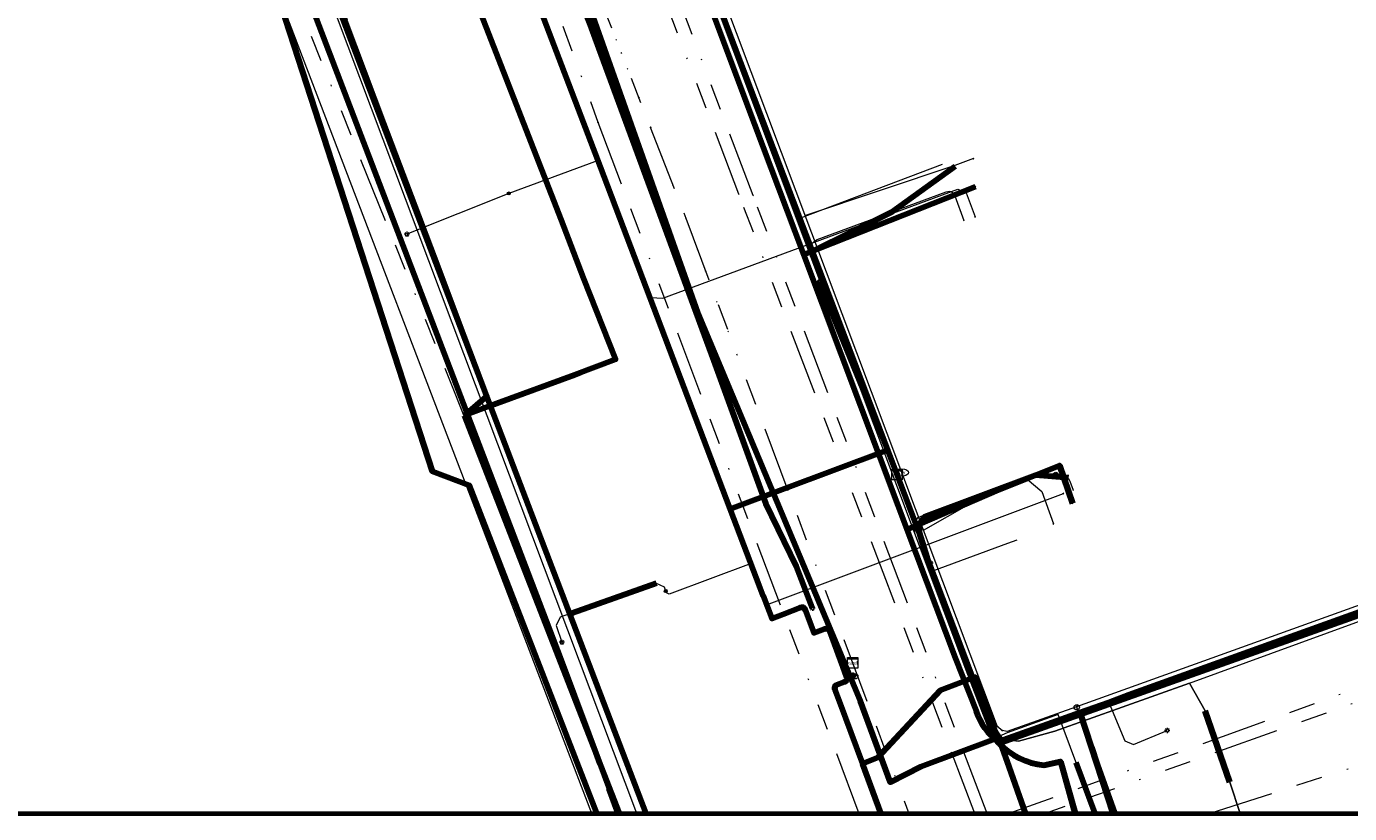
# Model space of a CAD drawing. Header units: metres. Extents: x 242122 to 243107, y 567823 to 568786.
# Tile 8 of 89: x 242335 to 242435, y 567823 to 567883. Entities that reach past the tile are written whole.
import ezdxf
from ezdxf.enums import TextEntityAlignment as Align
from ezdxf.lldxf.tags import DXFTag

# ---------------------------------------------------------------- set-up
doc = ezdxf.new("R2010")
doc.units = ezdxf.units.M
doc.linetypes.add('RI-OVERIG-SO', pattern=[17, 5, -2, 2, -2, 0, -2, 2, -2])
for name, color, linetype, lineweight in [('B-WE-IE-MEUBILAIR_ENEXIS NETBEHEER BV-S', 7, 'Continuous', 18), ('B-WE-KL-DATA_COAXKABEL_10_ZIGGO BV-G', 90, 'KL-DATA-SO', 18), ('B-WE-KL-DATA_COAXKABEL_17_ZIGGO BV-G', 90, 'KL-DATA-SO', 18), ('B-WE-KL-DATA_COAXKABEL_7_ZIGGO BV-G', 90, 'KL-DATA-SO', 18), ('B-WE-KL-DATA_HULPSTUK_KPN BV-S', 90, 'Continuous', 18), ('B-WE-KL-DATA_HULPSTUK_ZIGGO BV-S', 90, 'Continuous', 18), ('B-WE-KL-DATA_KABELBED_KPN BV-G', 90, 'Continuous', 100), ('B-WE-KL-DATA_KABELBED_ZIGGO BV-G', 90, 'Continuous', 100), ('B-WE-KL-DATA_MANTELBUIS_KPN BV-G', 90, 'Continuous', 100), ('B-WE-KL-DATA_MANTELBUIS_POLYVINYLCHLORIDE PVC_1.1_KPN BV-G', 90, 'Continuous', 100), ('B-WE-KL-DATA_MANTELBUIS_REGGEFIBER OPERATOR BV-G', 90, 'Continuous', 100), ('B-WE-KL-DATA_MANTELBUIS_STAAL_1.1_KPN BV-G', 90, 'Continuous', 100), ('B-WE-KL-DATA_MANTELBUIS_ZIGGO BV-G', 90, 'Continuous', 100), ('B-WE-KL-DATA_REGGEFIBER OPERATOR BV-G', 90, 'KL-DATA-SO', 18), ('B-WE-KL-ET_LS_230 V_ENEXIS NETBEHEER BV-G', 190, 'KL-LS-SO', 18), ('B-WE-KL-ET_LS_400 V_ENEXIS NETBEHEER BV-G', 190, 'KL-LS-SO', 18), ('B-WE-KL-ET_LS_DUCT_ENEXIS NETBEHEER BV-G', 190, 'Continuous', 100), ('B-WE-KL-ET_LS_ENEXIS NETBEHEER BV-G', 190, 'KL-LS-SO', 18), ('B-WE-KL-ET_LS_HULPSTUK_ENEXIS NETBEHEER BV-S', 190, 'Continuous', 18), ('B-WE-KL-ET_LS_KABELBED_ENEXIS NETBEHEER BV-G', 190, 'Continuous', 100), ('B-WE-KL-ET_LS_MANTELBUIS_OVERIG_50_ENEXIS NETBEHEER BV-G', 190, 'Continuous', 100), ('B-WE-KL-ET_MS_10 KV_ENEXIS NETBEHEER BV-G', 130, 'KL-MS-SO', 18), ('B-WE-KL-ET_MS_HULPSTUK_ENEXIS NETBEHEER BV-S', 130, 'Continuous', 18), ('B-WE-KL-ET_MS_KABELBED_ENEXIS NETBEHEER BV-G', 130, 'Continuous', 100), ('B-WE-KL-GAS_LD_HULPSTUK_ENEXIS NETBEHEER BV-S', 50, 'Continuous', 18), ('B-WE-KL-GAS_LD_MANTELBUIS_POLYVINYLCHLORIDE PVC_110_ENEXIS NETBEHEER BV-G', 50, 'Continuous', 100), ('B-WE-KL-GAS_LD_OVERIG_22_0.1 BAR_ENEXIS NETBEHEER BV-G', 50, 'KL-GAS_LD-SO', 18), ('B-WE-KL-GAS_LD_POLYETHYLEEN PE_32_0.1 BAR_ENEXIS NETBEHEER BV-G', 50, 'KL-GAS_LD-SO', 18), ('B-WE-KL-GAS_LD_SLAGVAST PVC_63_0.1 BAR_ENEXIS NETBEHEER BV-G', 50, 'KL-GAS_LD-SO', 18), ('B-WE-KL-WATER_GIETIJZER_150_WMD DRINKWATER NV-G', 170, 'KL-WATER-SO', 18), ('B-WE-KL-WATER_HULPSTUK_WMD DRINKWATER NV-S', 170, 'Continuous', 18), ('B-WE-KL-WATER_MANTELBUIS_POLYVINYLCHLORIDE PVC_160_WMD DRINKWATER NV-G', 170, 'Continuous', 100), ('B-WE-KL-WATER_POLYETHYLEEN PE_25_WMD DRINKWATER NV-G', 170, 'KL-WATER-SO', 18), ('B-WE-KL-WATER_POLYVINYLCHLORIDE PVC_110_WMD DRINKWATER NV-G', 170, 'KL-WATER-SO', 18), ('B-WE-KL-WATER_WMD DRINKWATER NV-S', 170, 'Continuous', 18), ('B-WE-OG-INFO_ORIENTATIEPOLYGOON-GV', 7, 'Continuous', 70), ('B-WE-RI-VRIJVERVAL_GEMEENTE TYNAARLO-G', 210, 'RI-OVERIG-SO', 18), ('B-WE-RI-VRIJVERVAL_HULPSTUK_GEMEENTE TYNAARLO-S', 210, 'Continuous', 18)]:
    doc.layers.add(name, color=color, linetype=linetype, lineweight=lineweight)
doc.styles.add('NLCS-ISO', font='NLCS-ISO.ttf')
doc.styles.get("Standard").update_dxf_attribs({"font": 'arial.ttf'})
tags = doc.linetypes.add('KL-DATA-SO', pattern='A,4,-1,[101,NLCS.shx,S=0.5,R=0,X=0,Y=0],-1,4,-1,["D",Standard,S=1,R=0,X=-0.25,Y=-0.5],-1.5', length=12.5).pattern_tags.tags
tags[18] = DXFTag(74, 10)
tags = doc.linetypes.add('KL-GAS_LD-SO', pattern='A,4,-1,[69,NLCS.shx,S=0.5,R=0,X=0,Y=0],-1,4,-1,["L",Standard,S=1,R=0,X=0.25,Y=-0.5],-2', length=13).pattern_tags.tags
tags[18] = DXFTag(74, 10)
tags = doc.linetypes.add('KL-LS-SO', pattern='A,4,-1,[103,NLCS.shx,S=0.75,R=0,X=0,Y=0],-1,4,-1,["L",Standard,S=1,R=0,X=0,Y=-0.5],-2', length=13).pattern_tags.tags
tags[18] = DXFTag(74, 10)
tags = doc.linetypes.add('KL-MS-SO', pattern='A,4,-1,[103,NLCS.shx,S=0.75,R=0,X=0,Y=0],-1,4,-1,["M",Standard,S=1,R=0,X=0,Y=-0.5],-2', length=13).pattern_tags.tags
tags[18] = DXFTag(74, 10)
doc.linetypes.add('KL-WATER-SO', pattern='A,7,-0.5,[168,NLCS.shx,S=0.75,R=0,X=0.75,Y=0],-2', length=9.5)

# ---------------------------------------------------------------- blocks, each defined once
blk = doc.blocks.new('SKL-WTB_HULP_KAST-SO')
at = {"color": 0, "linetype": 'ByBlock', "lineweight": 18}
for points in [[(-2, 2), (2, 2), (2, 1.68), (-2, 1.68)], [(-2, 1.52), (2, 1.52), (2, -2), (-2, -2)]]:
    blk.add_lwpolyline(points, close=True, dxfattribs=at)
at = {"color": 0, "linetype": 'ByBlock', "lineweight": 18, "style": 'NLCS-ISO'}
blk.add_text('kast', height=1.5, dxfattribs=at).set_placement((0, 0), align=Align.MIDDLE_CENTER)
at = {"color": 0, "linetype": 'ByBlock', "lineweight": 18, "style": 'NLCS-ISO', "flags": 1}
for tag, p in [('TYPE', (2.5, 0)), ('OMSCHRIJVING', (2.5, -3)), ('LABEL', (2.5, -1.5))]:
    blk.add_attdef(tag, p, '', height=1, dxfattribs=at)
blk = doc.blocks.new('SKL-WTB_HULP_OVERIG-SO')
at = {"color": 0, "linetype": 'ByBlock', "lineweight": 18}
for points in [[(-0.14, 0.14), (0.14, -0.14)], [(0.14, 0.14), (-0.14, -0.14)]]:
    blk.add_lwpolyline(points, dxfattribs=at)
at = {"color": 0, "linetype": 'ByBlock', "lineweight": 18, "style": 'NLCS-ISO', "flags": 1}
for tag, p in [('TYPE', (1.5, 0)), ('OMSCHRIJVING', (1.5, -3)), ('LABEL', (1.5, -1.5))]:
    blk.add_attdef(tag, p, '', height=1, dxfattribs=at)
blk = doc.blocks.new('SKL-WTB_HULP_AFSLUITER-SO')
at = {"color": 0, "linetype": 'ByBlock', "lineweight": 18}
blk.add_lwpolyline([(0, 0.8), (0, -0.8)], dxfattribs=at)
blk.add_circle((0, 0), 1, dxfattribs=at)
at = {"color": 0, "linetype": 'ByBlock', "lineweight": 18, "style": 'NLCS-ISO', "flags": 1}
for tag, p in [('TYPE', (1.5, 0)), ('OMSCHRIJVING', (1.5, -3)), ('LABEL', (1.5, -1.5))]:
    blk.add_attdef(tag, p, '', height=1, dxfattribs=at)
blk = doc.blocks.new('SKL-WATER_BRANDKRAAN_BRANDPUT-SO')
at = {"color": 0, "linetype": 'ByBlock', "lineweight": 18}
blk.add_ellipse((0, 0), major_axis=(2.5, 0), ratio=0.54, dxfattribs=at)
at = {"color": 0, "linetype": 'ByBlock', "lineweight": 18, "style": 'NLCS-ISO'}
blk.add_text('bk', height=1.5, dxfattribs=at).set_placement((0.16, 0), align=Align.MIDDLE_CENTER)
blk = doc.blocks.new('SKL-WTB_HULP_MOF-SO')
at = {"linetype": 'ByBlock', "lineweight": 18}
h = blk.add_hatch(color=0, dxfattribs=at)
h.dxf.hatch_style = 1
h.paths.add_polyline_path([(-0.5625, 0, 1), (0.5625, 0, 1)])
at = {"color": 0, "linetype": 'ByBlock', "lineweight": 18}
blk.add_circle((0, 0), 0.5625, dxfattribs=at)
at = {"color": 0, "linetype": 'ByBlock', "lineweight": 18, "style": 'NLCS-ISO', "flags": 1}
for tag, p in [('TYPE', (1.5, 0)), ('OMSCHRIJVING', (1.5, -3)), ('LABEL', (1.5, -1.5))]:
    blk.add_attdef(tag, p, '', height=1, dxfattribs=at)
blk = doc.blocks.new('SKL-WTB_HULP_AARDING-SO')
at = {"color": 0, "linetype": 'ByBlock', "lineweight": 18}
for points in [[(-0.64, 0.48), (0.64, 0.48)], [(-0.48, 0.35), (0.48, 0.35)], [(-0.32, 0.21), (0.32, 0.21)], [(-0.16, 0.08), (0.16, 0.08)], [(0, -0.8), (0, 0.48)]]:
    blk.add_lwpolyline(points, dxfattribs=at)
blk.add_circle((0, 0), 1, dxfattribs=at)
at = {"color": 0, "linetype": 'ByBlock', "lineweight": 18, "style": 'NLCS-ISO', "flags": 1}
for tag, p in [('TYPE', (1.5, 0)), ('OMSCHRIJVING', (1.5, -3)), ('LABEL', (1.5, -1.5))]:
    blk.add_attdef(tag, p, '', height=1, dxfattribs=at)
blk = doc.blocks.new('SKL-WTB_HULP_VERLOOP-SO')
at = {"color": 0, "linetype": 'ByBlock', "lineweight": 18}
for points in [[(0.44, 0.72), (-0.88, 0)], [(0.44, -0.72), (-0.88, 0)], [(0.44, -0.72), (0.44, 0.72)]]:
    blk.add_lwpolyline(points, dxfattribs=at)
blk.add_circle((0, 0), 1, dxfattribs=at)
at = {"color": 0, "linetype": 'ByBlock', "lineweight": 18, "style": 'NLCS-ISO', "flags": 1}
for tag, p in [('TYPE', (1.5, 0)), ('OMSCHRIJVING', (1.5, -3)), ('LABEL', (1.5, -1.5))]:
    blk.add_attdef(tag, p, '', height=1, dxfattribs=at)
blk = doc.blocks.new('SIE-MEUBILAIR_PAAL_LICHTMAST-SO')
for points in [[(-0.62, 0), (-1, 0)], [(-0.71, 0.71), (-0.44, 0.44)], [(0, 1), (0, 0.62)], [(0.44, 0.44), (0.71, 0.71)], [(1, 0), (0.62, 0)], [(-0.71, -0.71), (-0.44, -0.44)], [(0, -0.62), (0, -1)], [(0.44, -0.44), (0.71, -0.71)]]:
    blk.add_lwpolyline(points)
blk.add_circle((0, 0), 0.5)
blk = doc.blocks.new('SRI-HULP_OVERIG-SO')
at = {"color": 0, "linetype": 'ByBlock', "lineweight": 18}
for points in [[(-0.14, 0.14), (0.14, -0.14)], [(0.14, 0.14), (-0.14, -0.14)]]:
    blk.add_lwpolyline(points, dxfattribs=at)
at = {"color": 0, "linetype": 'ByBlock', "lineweight": 18, "style": 'NLCS-ISO', "flags": 1}
for tag, p in [('TYPE', (1.5, 0)), ('OMSCHRIJVING', (1.5, -3)), ('LABEL', (1.5, -1.5))]:
    blk.add_attdef(tag, p, '', height=1, dxfattribs=at)

msp = doc.modelspace()

# ---------------------------------------------------------------- linework, layer by layer
at = {"layer": 'B-WE-KL-DATA_COAXKABEL_10_ZIGGO BV-G'}
for points in [[(242402.721, 567940.34), (242403.143, 567941.76), (242389.531, 567945.975), (242388.702, 567944.419), (242376.889, 567924.095), (242375.963, 567921.812), (242375.408, 567919.472), (242375.406, 567918.354), (242375.467, 567916.873), (242375.714, 567915.701), (242376.45, 567912.908), (242386.339, 567887.357), (242400.894, 567848.937)], [(242400.894, 567848.937), (242386.339, 567887.357), (242376.45, 567912.908), (242378.303, 567913.472), (242377.632, 567915.323), (242392.07, 567920.805), (242392.679, 567919.173)], [(242400.894, 567848.937), (242386.339, 567887.357), (242379.623, 567904.711), (242352.06, 567893.638), (242347.57, 567904.813), (242347.398, 567905.255), (242340.088, 567902.476), (242329.538, 567899.18), (242328.196, 567903.475)], [(242400.894, 567848.937), (242386.339, 567887.357), (242385.617, 567889.223), (242391.937, 567891.801), (242395.005, 567893.02), (242395.799, 567890.896)], [(242400.894, 567848.937), (242402.569, 567844.515), (242403.165, 567842.641), (242408.118, 567829.55), (242408.751, 567828.527), (242410.661, 567823.164)], [(242400.894, 567848.937), (242402.569, 567844.515), (242403.165, 567842.641), (242408.118, 567829.55), (242408.751, 567828.527), (242410.661, 567823.164)], [(242400.894, 567848.937), (242402.569, 567844.515), (242403.165, 567842.641), (242408.118, 567829.55), (242408.751, 567828.527), (242410.661, 567823.164)]]:
    msp.add_lwpolyline(points, dxfattribs=at)
at = {"layer": 'B-WE-KL-DATA_COAXKABEL_17_ZIGGO BV-G'}
for points in [[(242379.747, 567823.164), (242375.295, 567835.022), (242353.976, 567890.926), (242351.914, 567893.753), (242348.963, 567901.231), (242344.948, 567911.557), (242335.023, 567937.795), (242334.914, 567938.118), (242334.773, 567938.429), (242334.601, 567938.724)], [(242334.601, 567938.724), (242334.773, 567938.429), (242334.914, 567938.118), (242335.023, 567937.795), (242344.948, 567911.557), (242348.963, 567901.231), (242351.914, 567893.753), (242353.976, 567890.926), (242375.295, 567835.022), (242379.747, 567823.164)], [(242400.894, 567848.937), (242402.569, 567844.515), (242403.165, 567842.641), (242408.118, 567829.55), (242408.751, 567828.527), (242476.251, 567852.563), (242489.153, 567857.212), (242492.1, 567849.031), (242494.48, 567842.125), (242497.11, 567833.149), (242503.961, 567835.063), (242523.432, 567840.601), (242540.262, 567845.263), (242592.27, 567860.137), (242594.018, 567855.823), (242593.301, 567855.618)]]:
    msp.add_lwpolyline(points, dxfattribs=at)
at = {"layer": 'B-WE-KL-DATA_COAXKABEL_7_ZIGGO BV-G'}
for points in [[(242400.894, 567848.937), (242394.459, 567865.923), (242400.494, 567868.903), (242405.301, 567872.385)], [(242413.932, 567848.68), (242411.433, 567848.894), (242402.972, 567845.723), (242402.846, 567845.61), (242402.739, 567845.48), (242402.652, 567845.336), (242402.586, 567845.18), (242402.545, 567845.017), (242402.528, 567844.849), (242402.536, 567844.681), (242402.569, 567844.515), (242400.894, 567848.937)]]:
    msp.add_lwpolyline(points, dxfattribs=at)
at = {"layer": 'B-WE-KL-DATA_KABELBED_KPN BV-G'}
for points in [[(242242.881, 568070.138), (242287.193, 568038.729), (242296.342, 568029.39), (242304.891, 568019.499), (242305.909, 568018.13), (242315.497, 568004.211), (242318.139, 568000.001), (242323.387, 567991.057), (242333.089, 567973.018), (242340.924, 567954.18), (242354.55, 567922.254), (242357.472, 567915.407), (242361.308, 567905.114), (242368.098, 567886.894), (242375.355, 567868.258), (242377.031, 567863.877), (242379.475, 567857.676), (242376.399, 567856.519), (242370.452, 567854.325), (242368.018, 567853.418)], [(242338.805, 567936.169), (242341.912, 567922.688), (242342.703, 567920.17), (242346.248, 567908.877), (242348.666, 567901.174), (242365.559, 567849.19), (242368.356, 567848.115), (242378.053, 567823.2)], [(242368.018, 567853.418), (242369.705, 567854.901), (242367.989, 567859.447), (242366.001, 567864.723), (242361.882, 567875.62), (242358.93, 567883.431), (242352.103, 567902.241), (242348.903, 567909.849), (242347.815, 567912.437), (242345.182, 567919.372), (242338.805, 567936.169)], [(242334.154, 567921.796), (242335.413, 567921.879), (242336.674, 567921.855), (242337.928, 567921.725), (242339.167, 567921.489), (242340.381, 567921.15), (242341.563, 567920.709), (242342.703, 567920.17), (242343.567, 567919.678), (242344.396, 567919.13), (242345.182, 567919.372), (242352.042, 567921.483), (242354.55, 567922.254), (242357.013, 567923.012), (242361.791, 567924.483), (242363.085, 567924.877), (242370.004, 567905.513), (242377.628, 567884.101), (242385.755, 567861.197), (242398.076, 567831.739), (242400.379, 567825.554), (242402.711, 567826.742), (242408.334, 567828.835)], [(242385.184, 567888.528), (242390.062, 567875.55), (242393.783, 567865.658), (242400.965, 567846.569), (242401.647, 567844.756), (242405.317, 567835.002), (242406.91, 567830.959), (242407.036, 567830.611), (242407.189, 567830.274), (242407.37, 567829.951), (242407.576, 567829.643), (242407.806, 567829.354), (242408.059, 567829.084), (242408.334, 567828.835)], [(242393.783, 567865.658), (242406.852, 567870.832)], [(242369.907, 567854.122), (242370.452, 567854.325), (242376.399, 567856.519), (242376.821, 567856.678)], [(242379.794, 567823.2), (242368.018, 567853.418)], [(242401.647, 567844.756), (242408.617, 567847.775), (242413.244, 567849.612), (242414.231, 567846.739)], [(242402.711, 567826.742), (242408.334, 567828.835)], [(242408.334, 567828.835), (242408.654, 567828.478), (242409.005, 567828.15), (242409.382, 567827.853), (242409.783, 567827.589), (242410.206, 567827.362), (242410.647, 567827.171), (242411.102, 567827.02), (242411.569, 567826.908), (242412.044, 567826.837), (242413.327, 567827.107), (242414.422, 567823.2)], [(242413.472, 567826.587), (242414.421, 567823.2)]]:
    msp.add_lwpolyline(points, dxfattribs=at)
at = {"layer": 'B-WE-KL-DATA_KABELBED_ZIGGO BV-G'}
for points in [[(242379.747, 567823.164), (242375.295, 567835.022), (242353.976, 567890.926), (242351.914, 567893.753), (242347.57, 567904.813)], [(242394.459, 567865.923), (242386.339, 567887.357)], [(242394.459, 567865.923), (242400.494, 567868.903), (242405.301, 567872.385)], [(242400.894, 567848.937), (242394.459, 567865.923)], [(242476.251, 567852.563), (242408.751, 567828.527)], [(242402.569, 567844.515), (242400.894, 567848.937)], [(242413.932, 567848.68), (242411.433, 567848.894), (242402.972, 567845.723), (242402.586, 567845.18), (242402.569, 567844.515)], [(242402.569, 567844.515), (242403.165, 567842.641), (242408.118, 567829.55), (242408.751, 567828.527)], [(242408.751, 567828.527), (242409.41, 567826.676)], [(242409.41, 567826.676), (242410.661, 567823.164)]]:
    msp.add_lwpolyline(points, dxfattribs=at)
at = {"layer": 'B-WE-KL-DATA_MANTELBUIS_KPN BV-G'}
msp.add_lwpolyline([(242369.907, 567854.122), (242370.452, 567854.325), (242376.399, 567856.519), (242376.821, 567856.678)], dxfattribs=at)
at = {"layer": 'B-WE-KL-DATA_MANTELBUIS_POLYVINYLCHLORIDE PVC_1.1_KPN BV-G'}
msp.add_lwpolyline([(242413.472, 567826.587), (242414.421, 567823.2)], dxfattribs=at)
at = {"layer": 'B-WE-KL-DATA_MANTELBUIS_REGGEFIBER OPERATOR BV-G'}
msp.add_lwpolyline([(242426.202, 567825.557), (242424.322, 567830.958)], dxfattribs=at)
at = {"layer": 'B-WE-KL-DATA_MANTELBUIS_STAAL_1.1_KPN BV-G'}
msp.add_lwpolyline([(242402.711, 567826.742), (242408.334, 567828.835)], dxfattribs=at)
at = {"layer": 'B-WE-KL-DATA_MANTELBUIS_ZIGGO BV-G'}
msp.add_lwpolyline([(242410.661, 567823.164), (242409.41, 567826.676)], dxfattribs=at)
at = {"layer": 'B-WE-KL-DATA_REGGEFIBER OPERATOR BV-G'}
for points in [[(242383.13, 567895.985), (242386.771, 567886.525), (242393.567, 567868.449), (242403.612, 567841.622), (242408.036, 567830.116), (242408.929, 567828.812), (242410.137, 567828.67), (242412.884, 567829.437), (242423.115, 567833.071), (242477.474, 567852.879), (242477.847, 567853.429), (242477.502, 567855.39), (242474.705, 567863.097), (242464.937, 567889.855), (242461.237, 567900.232), (242460.574, 567903.837), (242460.771, 567907.403), (242461.361, 567910.284), (242462.4, 567913.275), (242465.589, 567921.997), (242465.959, 567921.896), (242469.618, 567921.196), (242469.808, 567921.151), (242473.642, 567922.518)], [(242383.13, 567895.985), (242386.771, 567886.525), (242393.567, 567868.449), (242403.612, 567841.622), (242408.036, 567830.116), (242408.929, 567828.812), (242410.137, 567828.67), (242412.884, 567829.437), (242423.115, 567833.071), (242477.474, 567852.879), (242477.847, 567853.429), (242477.502, 567855.39), (242474.705, 567863.097), (242464.937, 567889.855), (242461.237, 567900.232), (242460.574, 567903.837), (242460.771, 567907.403), (242461.361, 567910.284), (242462.4, 567913.275), (242461.408, 567913.381), (242450.236, 567909.963), (242448.417, 567909.408)], [(242383.13, 567895.985), (242386.771, 567886.525), (242393.567, 567868.449), (242403.612, 567841.622), (242408.036, 567830.116), (242408.929, 567828.812), (242410.137, 567828.67), (242412.884, 567829.437), (242423.115, 567833.071), (242477.474, 567852.879), (242477.75, 567852.964), (242484.307, 567855.085), (242498.737, 567860.228), (242523.401, 567869.015), (242548.497, 567878.082), (242570.617, 567885.901), (242579.73, 567889.141), (242581.539, 567896.034), (242587.838, 567898.084), (242598.06, 567894.85)], [(242383.13, 567895.985), (242386.771, 567886.525), (242393.567, 567868.449), (242403.612, 567841.622), (242408.036, 567830.116), (242408.929, 567828.812), (242410.137, 567828.67), (242412.884, 567829.437), (242423.115, 567833.071), (242424.322, 567830.958), (242426.202, 567825.557), (242426.974, 567823.164)], [(242383.13, 567895.985), (242386.771, 567886.525), (242393.567, 567868.449), (242403.612, 567841.622), (242408.036, 567830.116), (242408.929, 567828.812), (242410.137, 567828.67), (242412.884, 567829.437), (242423.115, 567833.071), (242477.474, 567852.879), (242477.75, 567852.964), (242484.307, 567855.085), (242498.737, 567860.228), (242496.324, 567867.451)], [(242383.13, 567895.985), (242386.771, 567886.525), (242393.567, 567868.449), (242403.612, 567841.622), (242408.036, 567830.116), (242408.929, 567828.812), (242410.137, 567828.67), (242412.884, 567829.437), (242423.115, 567833.071), (242477.474, 567852.879), (242477.847, 567853.429), (242477.502, 567855.39), (242474.705, 567863.097), (242464.937, 567889.855), (242463.588, 567889.384), (242458.261, 567886.991), (242456.312, 567886.116)], [(242383.13, 567895.985), (242386.771, 567886.525), (242393.567, 567868.449), (242403.612, 567841.622), (242408.036, 567830.116), (242408.929, 567828.812), (242410.137, 567828.67), (242412.884, 567829.437), (242423.115, 567833.071), (242477.474, 567852.879), (242477.75, 567852.964), (242484.307, 567855.085), (242498.737, 567860.228), (242523.401, 567869.015), (242548.497, 567878.082), (242570.617, 567885.901), (242568.37, 567893.27)], [(242383.13, 567895.985), (242386.771, 567886.525), (242393.567, 567868.449), (242403.612, 567841.622), (242408.036, 567830.116), (242408.929, 567828.812), (242410.137, 567828.67), (242412.884, 567829.437), (242423.115, 567833.071), (242477.474, 567852.879), (242477.75, 567852.964), (242484.307, 567855.085), (242498.737, 567860.228), (242523.401, 567869.015), (242520.284, 567876.646)], [(242383.13, 567895.985), (242386.771, 567886.525), (242393.567, 567868.449), (242403.612, 567841.622), (242408.036, 567830.116), (242408.929, 567828.812), (242410.137, 567828.67), (242412.884, 567829.437), (242423.115, 567833.071), (242477.474, 567852.879)], [(242383.13, 567895.985), (242386.771, 567886.525), (242393.567, 567868.449), (242403.612, 567841.622), (242408.036, 567830.116), (242408.929, 567828.812), (242410.137, 567828.67), (242412.884, 567829.437), (242423.115, 567833.071), (242477.474, 567852.879), (242477.847, 567853.429), (242477.502, 567855.39), (242474.705, 567863.097), (242468.563, 567861.43), (242466.897, 567860.979)], [(242383.13, 567895.985), (242386.771, 567886.525), (242393.567, 567868.449), (242403.612, 567841.622), (242408.036, 567830.116), (242408.929, 567828.812), (242410.137, 567828.67), (242412.884, 567829.437), (242423.115, 567833.071), (242477.474, 567852.879), (242477.75, 567852.964), (242484.307, 567855.085), (242498.737, 567860.228), (242523.401, 567869.015), (242548.497, 567878.082), (242545.718, 567888.034)], [(242383.13, 567895.985), (242386.771, 567886.525), (242393.567, 567868.449), (242403.612, 567841.622), (242408.036, 567830.116), (242408.929, 567828.812), (242410.137, 567828.67), (242412.884, 567829.437), (242423.115, 567833.071), (242477.474, 567852.879)], [(242383.13, 567895.985), (242386.771, 567886.525), (242393.567, 567868.449), (242403.612, 567841.622), (242408.036, 567830.116), (242408.929, 567828.812), (242410.137, 567828.67), (242412.884, 567829.437), (242423.115, 567833.071), (242424.322, 567830.958), (242426.202, 567825.557), (242426.974, 567823.164)], [(242383.13, 567895.985), (242386.771, 567886.525), (242393.567, 567868.449), (242403.612, 567841.622), (242408.036, 567830.116), (242408.929, 567828.812), (242410.137, 567828.67), (242412.884, 567829.437), (242423.115, 567833.071), (242424.322, 567830.958), (242426.202, 567825.557), (242426.974, 567823.164)], [(242383.13, 567895.985), (242386.771, 567886.525), (242393.567, 567868.449), (242403.612, 567841.622), (242408.036, 567830.116), (242408.929, 567828.812), (242410.137, 567828.67), (242412.884, 567829.437), (242423.115, 567833.071), (242477.474, 567852.879)], [(242383.13, 567895.985), (242386.771, 567886.525), (242393.567, 567868.449), (242404.349, 567872.536)], [(242383.13, 567895.985), (242386.771, 567886.525), (242393.567, 567868.449), (242403.612, 567841.622), (242409.321, 567843.712), (242410.035, 567843.974)], [(242426.974, 567823.164), (242426.202, 567825.557), (242424.322, 567830.958), (242423.115, 567833.071), (242412.884, 567829.437), (242410.137, 567828.67), (242408.929, 567828.812), (242408.036, 567830.116), (242403.612, 567841.622), (242393.567, 567868.449), (242386.771, 567886.525), (242383.13, 567895.985)], [(242383.13, 567895.985), (242386.771, 567886.525), (242393.567, 567868.449), (242403.612, 567841.622), (242408.036, 567830.116), (242408.929, 567828.812), (242410.137, 567828.67), (242412.884, 567829.437), (242423.115, 567833.071), (242477.474, 567852.879)], [(242386.771, 567886.525), (242393.567, 567868.449), (242403.612, 567841.622), (242408.036, 567830.116), (242408.929, 567828.812), (242410.137, 567828.67), (242412.884, 567829.437), (242423.115, 567833.071), (242424.322, 567830.958), (242426.202, 567825.557), (242426.974, 567823.164)], [(242386.771, 567886.525), (242393.567, 567868.449), (242403.612, 567841.622), (242408.036, 567830.116), (242408.929, 567828.812), (242410.137, 567828.67), (242412.884, 567829.437), (242423.115, 567833.071), (242424.322, 567830.958), (242426.202, 567825.557), (242426.974, 567823.164)]]:
    msp.add_lwpolyline(points, dxfattribs=at)
at = {"layer": 'B-WE-KL-ET_LS_230 V_ENEXIS NETBEHEER BV-G'}
for points in [[(242378.23, 567881.337), (242377.554, 567883.153), (242369.278, 567904.066), (242369.163, 567904.375)], [(242388.212, 567846.324), (242378.341, 567872.334), (242371.33, 567890.741)], [(242378.23, 567881.337), (242386.959, 567857.592)], [(242371.375, 567870.298), (242363.626, 567867.199)], [(242394.461, 567838.773), (242393.236, 567841.952), (242390.908, 567846.733), (242386.959, 567857.592)], [(242390.722, 567839.71), (242388.212, 567846.324)], [(242383.307, 567840.077), (242383.2, 567840.367), (242382.559, 567840.67), (242375.268, 567838.083), (242374.964, 567837.445), (242375.413, 567836.179)]]:
    msp.add_lwpolyline(points, dxfattribs=at)
at = {"layer": 'B-WE-KL-ET_LS_400 V_ENEXIS NETBEHEER BV-G'}
for points in [[(242390.486, 567840.33), (242378.341, 567872.334), (242367.684, 567900.313), (242365.536, 567905.711)], [(242378.158, 567872.814), (242371.375, 567870.298)], [(242382.108, 567862.409), (242382.17, 567862.381), (242383.094, 567862.347), (242405.509, 567870.632), (242406.151, 567870.337), (242406.821, 567868.525)], [(242388.212, 567846.324), (242400.199, 567850.819), (242394.983, 567863.578)], [(242397.139, 567834.485), (242396.764, 567834.345), (242397.061, 567833.546), (242397.089, 567833.416), (242397.069, 567833.309), (242397.001, 567833.223), (242396.884, 567833.16), (242396.341, 567832.958), (242396.225, 567832.895), (242396.157, 567832.81), (242396.137, 567832.702), (242396.165, 567832.572), (242398.255, 567826.954), (242399.415, 567827.39), (242404.172, 567832.512), (242406.822, 567833.519), (242408.622, 567828.629), (242414.812, 567830.852), (242417.001, 567831.612), (242418.521, 567832.185), (242470.556, 567850.875), (242476.518, 567852.982)], [(242476.518, 567852.982), (242470.556, 567850.875), (242418.521, 567832.185)], [(242400.199, 567850.819), (242403.449, 567842.184)], [(242390.979, 567839.029), (242413.537, 567847.486)], [(242389.791, 567842.164), (242383.556, 567839.849), (242383.358, 567839.941), (242383.307, 567840.077)], [(242397.139, 567834.485), (242396.764, 567834.345), (242395.77, 567837.019), (242395.707, 567837.136), (242395.622, 567837.204), (242395.514, 567837.224), (242395.385, 567837.196), (242394.559, 567836.89), (242393.901, 567838.658), (242393.838, 567838.774), (242393.752, 567838.842), (242393.645, 567838.861), (242393.516, 567838.831), (242392.245, 567838.315), (242391.372, 567837.98), (242390.903, 567839.231), (242390.486, 567840.33)], [(242397.139, 567834.485), (242396.764, 567834.345), (242395.77, 567837.019), (242395.707, 567837.136), (242395.622, 567837.204), (242395.514, 567837.224), (242395.385, 567837.196), (242394.559, 567836.89), (242393.901, 567838.658), (242393.838, 567838.774), (242393.752, 567838.842), (242393.645, 567838.861), (242393.516, 567838.831), (242392.245, 567838.315), (242391.372, 567837.98), (242390.722, 567839.71)], [(242397.139, 567834.485), (242396.764, 567834.345), (242397.061, 567833.546), (242397.089, 567833.416), (242397.069, 567833.309), (242397.001, 567833.223), (242396.884, 567833.16), (242396.341, 567832.958), (242396.225, 567832.895), (242396.157, 567832.81), (242396.137, 567832.702), (242396.165, 567832.572), (242396.489, 567831.701)], [(242397.139, 567834.485), (242396.764, 567834.345), (242397.061, 567833.546), (242397.089, 567833.416), (242397.069, 567833.309), (242397.001, 567833.223), (242396.884, 567833.16), (242396.341, 567832.958), (242396.225, 567832.895), (242396.157, 567832.81), (242396.137, 567832.702), (242396.165, 567832.572), (242398.255, 567826.954), (242399.415, 567827.39), (242404.172, 567832.512), (242406.822, 567833.519), (242408.622, 567828.629), (242414.812, 567830.852), (242417.001, 567831.612), (242418.521, 567832.185)], [(242397.139, 567834.485), (242396.764, 567834.345), (242397.061, 567833.546), (242397.089, 567833.416), (242397.069, 567833.309), (242397.001, 567833.223), (242396.884, 567833.16), (242396.341, 567832.958), (242396.225, 567832.895), (242396.157, 567832.81), (242396.137, 567832.702), (242396.165, 567832.572)], [(242397.139, 567834.485), (242396.764, 567834.345), (242397.061, 567833.546), (242397.089, 567833.416), (242397.069, 567833.309), (242397.001, 567833.223), (242396.884, 567833.16), (242396.341, 567832.958), (242396.225, 567832.895), (242396.157, 567832.81), (242396.137, 567832.702), (242396.165, 567832.572), (242398.255, 567826.954), (242399.415, 567827.39), (242404.172, 567832.512), (242406.822, 567833.519), (242408.622, 567828.629), (242411.627, 567829.708)], [(242417.318, 567823.164), (242414.812, 567830.852), (242408.622, 567828.629), (242406.822, 567833.519), (242404.172, 567832.512), (242399.415, 567827.39), (242398.255, 567826.954), (242396.165, 567832.572), (242396.137, 567832.702), (242396.157, 567832.81), (242396.225, 567832.895), (242396.341, 567832.958), (242396.884, 567833.16), (242397.001, 567833.223), (242397.069, 567833.309), (242397.089, 567833.416), (242397.061, 567833.546), (242396.764, 567834.345), (242397.139, 567834.485)], [(242396.165, 567832.572), (242399.66, 567823.179), (242399.664, 567823.164)], [(242396.489, 567831.701), (242399.66, 567823.179), (242399.664, 567823.164)], [(242417.001, 567831.612), (242418.214, 567828.687), (242418.867, 567828.417), (242421.433, 567829.481)], [(242417.318, 567823.164), (242414.812, 567830.852), (242411.627, 567829.708)]]:
    msp.add_lwpolyline(points, dxfattribs=at)
at = {"layer": 'B-WE-KL-ET_LS_DUCT_ENEXIS NETBEHEER BV-G'}
msp.add_lwpolyline([(242415.677, 567828.199), (242417.319, 567823.164)], dxfattribs=at)
at = {"layer": 'B-WE-KL-ET_LS_ENEXIS NETBEHEER BV-G'}
msp.add_lwpolyline([(242397.419, 567833.733), (242397.715, 567833.592)], dxfattribs=at)
at = {"layer": 'B-WE-KL-ET_LS_KABELBED_ENEXIS NETBEHEER BV-G'}
for points in [[(242378.23, 567881.337), (242377.554, 567883.153), (242369.278, 567904.066), (242369.163, 567904.375)], [(242388.212, 567846.324), (242378.341, 567872.334), (242371.33, 567890.741)], [(242378.23, 567881.337), (242386.959, 567857.592)], [(242388.212, 567846.324), (242400.199, 567850.819), (242394.983, 567863.578)], [(242394.461, 567838.773), (242393.236, 567841.952), (242390.908, 567846.733), (242386.959, 567857.592)], [(242476.518, 567852.982), (242470.556, 567850.875), (242418.521, 567832.185)], [(242390.486, 567840.33), (242388.212, 567846.324)], [(242390.722, 567839.71), (242390.486, 567840.33)], [(242390.722, 567839.71), (242391.372, 567837.98), (242392.245, 567838.315), (242393.516, 567838.831), (242393.645, 567838.861), (242393.752, 567838.842), (242393.838, 567838.774), (242393.901, 567838.658), (242394.559, 567836.89), (242395.385, 567837.196), (242395.514, 567837.224), (242395.622, 567837.204), (242395.707, 567837.136), (242395.77, 567837.019), (242396.764, 567834.345)], [(242396.764, 567834.345), (242397.061, 567833.546), (242397.089, 567833.416), (242397.069, 567833.309), (242397.001, 567833.223), (242396.884, 567833.16), (242396.341, 567832.958), (242396.225, 567832.895), (242396.157, 567832.81), (242396.137, 567832.702), (242396.165, 567832.572)], [(242397.139, 567834.485), (242396.764, 567834.345)], [(242397.419, 567833.733), (242397.715, 567833.592)], [(242411.627, 567829.708), (242408.622, 567828.629), (242406.822, 567833.519), (242404.172, 567832.512), (242399.415, 567827.39), (242398.255, 567826.954)], [(242396.165, 567832.572), (242396.489, 567831.701)], [(242418.521, 567832.185), (242417.001, 567831.612), (242414.812, 567830.852)], [(242396.489, 567831.701), (242398.255, 567826.954)], [(242414.812, 567830.852), (242411.627, 567829.708)], [(242415.677, 567828.199), (242414.812, 567830.852)], [(242417.319, 567823.164), (242415.677, 567828.199)], [(242399.664, 567823.164), (242399.66, 567823.179), (242398.255, 567826.954)]]:
    msp.add_lwpolyline(points, dxfattribs=at)
at = {"layer": 'B-WE-KL-ET_LS_MANTELBUIS_OVERIG_50_ENEXIS NETBEHEER BV-G'}
msp.add_lwpolyline([(242376.172, 567838.404), (242382.613, 567840.683)], dxfattribs=at)
at = {"layer": 'B-WE-KL-ET_MS_10 KV_ENEXIS NETBEHEER BV-G'}
for points in [[(242343.402, 567923.801), (242373.592, 567844.661)], [(242373.592, 567844.661), (242381.792, 567823.164)]]:
    msp.add_lwpolyline(points, dxfattribs=at)
at = {"layer": 'B-WE-KL-ET_MS_KABELBED_ENEXIS NETBEHEER BV-G'}
for points in [[(242343.402, 567923.801), (242373.592, 567844.661)], [(242373.592, 567844.661), (242381.792, 567823.164)]]:
    msp.add_lwpolyline(points, dxfattribs=at)
at = {"layer": 'B-WE-KL-GAS_LD_MANTELBUIS_POLYVINYLCHLORIDE PVC_110_ENEXIS NETBEHEER BV-G'}
msp.add_lwpolyline([(242415.959, 567823.164), (242414.506, 567827.031)], dxfattribs=at)
at = {"layer": 'B-WE-KL-GAS_LD_OVERIG_22_0.1 BAR_ENEXIS NETBEHEER BV-G'}
msp.add_lwpolyline([(242412.954, 567848.903), (242413.351, 567848.9), (242413.581, 567848.869), (242413.77, 567848.781), (242413.918, 567848.633), (242414.026, 567848.428), (242414.282, 567847.743)], dxfattribs=at)
at = {"layer": 'B-WE-KL-GAS_LD_POLYETHYLEEN PE_32_0.1 BAR_ENEXIS NETBEHEER BV-G'}
for points in [[(242394.323, 567865.538), (242394.335, 567866.113), (242394.369, 567866.343), (242394.461, 567866.531), (242394.609, 567866.679), (242394.815, 567866.786), (242404.634, 567870.416), (242404.747, 567870.449), (242404.85, 567870.462), (242404.944, 567870.455), (242405.029, 567870.429), (242405.104, 567870.381), (242405.17, 567870.314), (242405.227, 567870.227), (242405.275, 567870.12), (242405.962, 567868.25)], [(242402.249, 567844.446), (242402.247, 567845.094), (242402.276, 567845.323), (242402.363, 567845.512), (242402.51, 567845.659), (242402.715, 567845.765), (242410.92, 567848.742), (242411.157, 567848.817), (242411.398, 567848.87), (242411.642, 567848.901), (242411.89, 567848.91), (242412.954, 567848.903)]]:
    msp.add_lwpolyline(points, dxfattribs=at)
at = {"layer": 'B-WE-KL-GAS_LD_SLAGVAST PVC_63_0.1 BAR_ENEXIS NETBEHEER BV-G'}
for points in [[(242377.69, 567823.164), (242348.112, 567900.533), (242329.91, 567940.089), (242317.011, 567935.643), (242314.795, 567934.419)], [(242415.96, 567823.164), (242413.135, 567830.68), (242409.277, 567829.3), (242408.847, 567829.131), (242408.665, 567829.071), (242408.474, 567829.06), (242408.286, 567829.098), (242408.115, 567829.184), (242407.972, 567829.311), (242406.274, 567833.733), (242377.78, 567909.56)]]:
    msp.add_lwpolyline(points, dxfattribs=at)
at = {"layer": 'B-WE-KL-WATER_GIETIJZER_150_WMD DRINKWATER NV-G'}
msp.add_lwpolyline([(242381.112, 567823.164), (242352.149, 567900.155), (242349.881, 567907.835)], dxfattribs=at)
at = {"layer": 'B-WE-KL-WATER_MANTELBUIS_POLYVINYLCHLORIDE PVC_160_WMD DRINKWATER NV-G'}
msp.add_lwpolyline([(242415.868, 567827.583), (242417.454, 567823.164)], dxfattribs=at)
at = {"layer": 'B-WE-KL-WATER_POLYETHYLEEN PE_25_WMD DRINKWATER NV-G'}
for points in [[(242406.693, 567872.945), (242405.286, 567872.424), (242393.923, 567868.614)], [(242402.913, 567844.714), (242408.561, 567847.91), (242410.793, 567848.571), (242411.904, 567847.65), (242412.777, 567845.182)]]:
    msp.add_lwpolyline(points, dxfattribs=at)
at = {"layer": 'B-WE-KL-WATER_POLYVINYLCHLORIDE PVC_110_WMD DRINKWATER NV-G'}
for points in [[(242401.268, 567849.087), (242379.543, 567906.845)], [(242470.499, 567851.387), (242414.538, 567831.287)], [(242414.538, 567831.287), (242409.261, 567829.392), (242408.872, 567829.466), (242408.535, 567829.766), (242401.268, 567849.087)], [(242414.555, 567831.24), (242414.538, 567831.287)], [(242417.455, 567823.164), (242414.555, 567831.24)]]:
    msp.add_lwpolyline(points, dxfattribs=at)
at = {"layer": 'B-WE-OG-INFO_ORIENTATIEPOLYGOON-GV'}
msp.add_lwpolyline([(242122.038, 568786.461), (242122.038, 567823.164), (243107.149, 567823.164), (243107.149, 568786.461)], close=True, dxfattribs=at)
at = {"layer": 'B-WE-RI-VRIJVERVAL_GEMEENTE TYNAARLO-G'}
for points in [[(242363.449, 567923.119), (242384.833, 567868.412)], [(242361.364, 567921.719), (242378.151, 567875.706)], [(242388.87, 567870.248), (242370.322, 567918.864)], [(242389.961, 567870.133), (242371.673, 567918.375)], [(242353.725, 567888.75), (242372.92, 567841.084)], [(242378.151, 567875.706), (242397.996, 567823.164)], [(242406.807, 567823.164), (242388.87, 567870.248)], [(242407.75, 567823.164), (242389.961, 567870.133)], [(242384.833, 567868.412), (242401.792, 567823.164)], [(242372.92, 567841.084), (242379.482, 567823.164)], [(242424.624, 567823.164), (242477.993, 567840.366)], [(242444.934, 567835.927), (242409.389, 567823.164)], [(242445.85, 567835.218), (242412.153, 567823.164)]]:
    msp.add_lwpolyline(points, dxfattribs=at)

# ---------------------------------------------------------------- block references
at = {"layer": 'B-WE-IE-MEUBILAIR_ENEXIS NETBEHEER BV-S', "xscale": 0.2, "yscale": 0.2, "zscale": 0.2}
for p in [(242378.23, 567881.337), (242363.626, 567867.199), (242394.983, 567863.578), (242386.959, 567857.592), (242403.449, 567842.184), (242394.461, 567838.773), (242375.413, 567836.179), (242421.433, 567829.481)]:
    msp.add_blockref('SIE-MEUBILAIR_PAAL_LICHTMAST-SO', p, dxfattribs=at)
at = {"layer": 'B-WE-KL-DATA_HULPSTUK_KPN BV-S', "xscale": 0.2, "yscale": 0.2, "zscale": 0.2}
for p in [(242406.852, 567870.832), (242393.783, 567865.658), (242368.018, 567853.418), (242414.231, 567846.739), (242401.647, 567844.756), (242408.334, 567828.835)]:
    msp.add_blockref('SKL-WTB_HULP_OVERIG-SO', p, dxfattribs=at)
at = {"layer": 'B-WE-KL-DATA_HULPSTUK_ZIGGO BV-S', "xscale": 0.2, "yscale": 0.2, "zscale": 0.2}
msp.add_blockref('SKL-WTB_HULP_KAST-SO', (242400.894, 567848.937), dxfattribs=at)
at = {"layer": 'B-WE-KL-ET_LS_HULPSTUK_ENEXIS NETBEHEER BV-S', "xscale": 0.2, "yscale": 0.2, "zscale": 0.2}
for name, p in [('SKL-WTB_HULP_MOF-SO', (242378.158, 567872.814)), ('SKL-WTB_HULP_MOF-SO', (242371.375, 567870.298)), ('SKL-WTB_HULP_OVERIG-SO', (242406.821, 567868.525)), ('SKL-WTB_HULP_MOF-SO', (242382.108, 567862.409)), ('SKL-WTB_HULP_MOF-SO', (242400.199, 567850.819)), ('SKL-WTB_HULP_OVERIG-SO', (242413.537, 567847.486)), ('SKL-WTB_HULP_MOF-SO', (242388.212, 567846.324)), ('SKL-WTB_HULP_MOF-SO', (242389.791, 567842.164)), ('SKL-WTB_HULP_MOF-SO', (242390.486, 567840.33)), ('SKL-WTB_HULP_MOF-SO', (242383.307, 567840.077)), ('SKL-WTB_HULP_MOF-SO', (242390.722, 567839.71)), ('SKL-WTB_HULP_MOF-SO', (242390.979, 567839.029)), ('SKL-WTB_HULP_KAST-SO', (242397.515, 567834.623)), ('SKL-WTB_HULP_AARDING-SO', (242397.715, 567833.592)), ('SKL-WTB_HULP_MOF-SO', (242396.165, 567832.572)), ('SKL-WTB_HULP_MOF-SO', (242418.521, 567832.185)), ('SKL-WTB_HULP_MOF-SO', (242396.489, 567831.701)), ('SKL-WTB_HULP_MOF-SO', (242417.001, 567831.612)), ('SKL-WTB_HULP_MOF-SO', (242411.627, 567829.708))]:
    msp.add_blockref(name, p, dxfattribs=at)
at = {"layer": 'B-WE-KL-ET_MS_HULPSTUK_ENEXIS NETBEHEER BV-S', "xscale": 0.2, "yscale": 0.2, "zscale": 0.2}
msp.add_blockref('SKL-WTB_HULP_MOF-SO', (242373.592, 567844.661), dxfattribs=at)
at = {"layer": 'B-WE-KL-GAS_LD_HULPSTUK_ENEXIS NETBEHEER BV-S', "xscale": 0.2, "yscale": 0.2, "zscale": 0.2}
for name, p in [('SKL-WTB_HULP_OVERIG-SO', (242405.962, 567868.25)), ('SKL-WTB_HULP_OVERIG-SO', (242394.323, 567865.538)), ('SKL-WTB_HULP_VERLOOP-SO', (242412.954, 567848.903)), ('SKL-WTB_HULP_OVERIG-SO', (242414.282, 567847.743)), ('SKL-WTB_HULP_OVERIG-SO', (242402.249, 567844.446))]:
    msp.add_blockref(name, p, dxfattribs=at)
at = {"layer": 'B-WE-KL-WATER_HULPSTUK_WMD DRINKWATER NV-S', "xscale": 0.2, "yscale": 0.2, "zscale": 0.2}
for name, p in [('SKL-WTB_HULP_OVERIG-SO', (242406.693, 567872.945)), ('SKL-WTB_HULP_OVERIG-SO', (242393.923, 567868.614)), ('SKL-WTB_HULP_OVERIG-SO', (242402.913, 567844.714)), ('SKL-WTB_HULP_OVERIG-SO', (242412.777, 567845.182)), ('SKL-WTB_HULP_AFSLUITER-SO', (242414.555, 567831.24)), ('SKL-WTB_HULP_OVERIG-SO', (242414.538, 567831.287)), ('SKL-WTB_HULP_OVERIG-SO', (242408.535, 567829.766)), ('SKL-WTB_HULP_OVERIG-SO', (242408.872, 567829.466)), ('SKL-WTB_HULP_OVERIG-SO', (242409.261, 567829.392))]:
    msp.add_blockref(name, p, dxfattribs=at)
at = {"layer": 'B-WE-KL-WATER_WMD DRINKWATER NV-S', "xscale": 0.2, "yscale": 0.2, "zscale": 0.2}
msp.add_blockref('SKL-WATER_BRANDKRAAN_BRANDPUT-SO', (242401.268, 567849.087), dxfattribs=at)
at = {"layer": 'B-WE-RI-VRIJVERVAL_HULPSTUK_GEMEENTE TYNAARLO-S', "xscale": 0.2, "yscale": 0.2, "zscale": 0.2}
for p in [(242379.544, 567881.979), (242380.397, 567879.774), (242381.276, 567877.569), (242378.151, 567875.706), (242382.14, 567875.327), (242383.007, 567873.135), (242383.847, 567870.903), (242388.87, 567870.248), (242389.961, 567870.133), (242384.833, 567868.412), (242385.724, 567866.034), (242386.34, 567864.393), (242387.189, 567862.059), (242388.056, 567859.814), (242372.92, 567841.084)]:
    msp.add_blockref('SRI-HULP_OVERIG-SO', p, dxfattribs=at)

doc.saveas('drawing.dxf')
